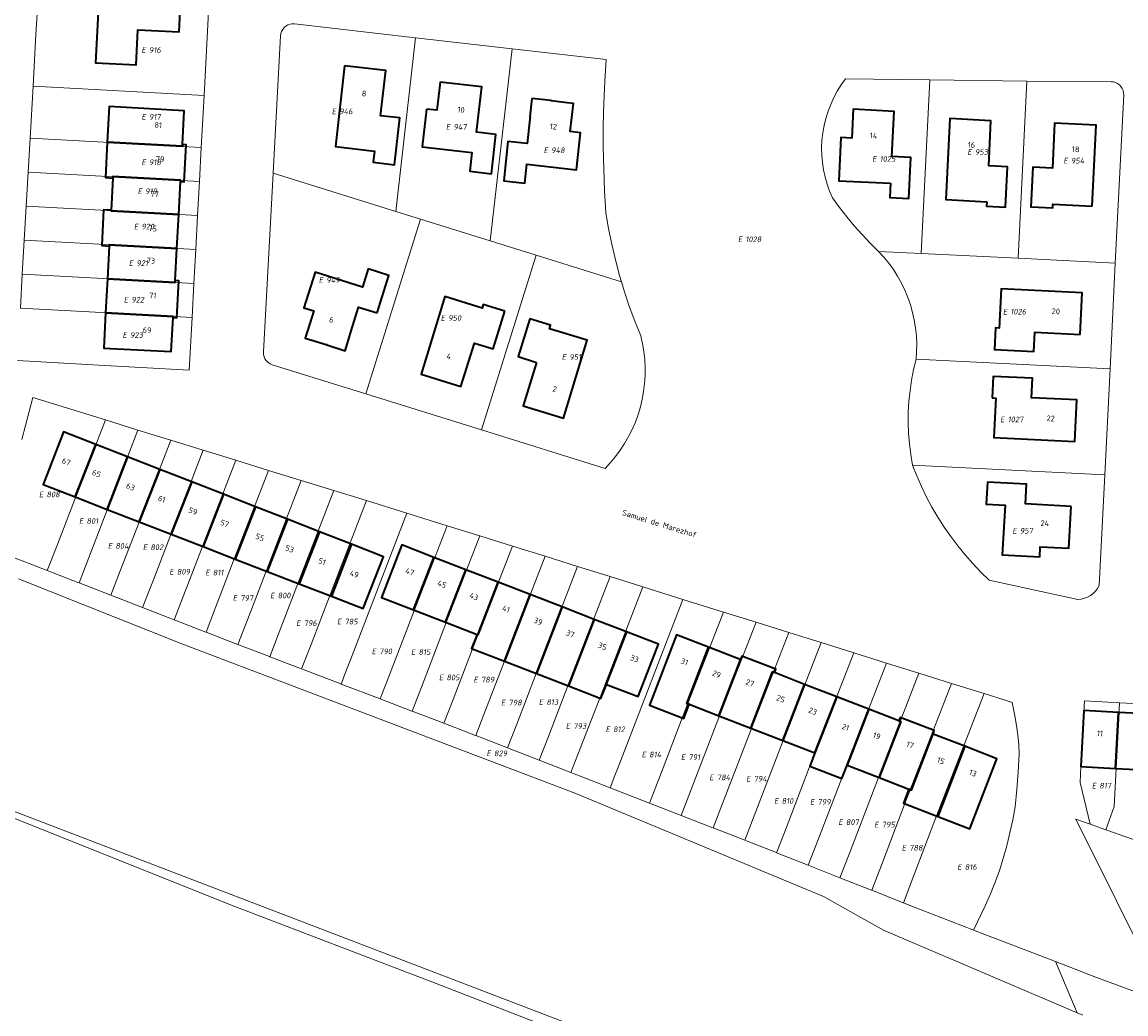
# Model space of a CAD drawing. Header units: metres. Extents: x 154139 to 157705, y 449770 to 453345.
# Tile 20 of 27: x 156479 to 156654, y 451800 to 451958. Entities that reach past the tile are written whole.
import ezdxf
from ezdxf.enums import TextEntityAlignment as Align
from ezdxf.lldxf.tags import DXFTag

# ---------------------------------------------------------------- set-up
doc = ezdxf.new("R2010")
doc.units = ezdxf.units.M
doc.layers.get('0').update_dxf_attribs({"linetype": 'CONTINUOUS'})
for name, color, linetype, lineweight in [('B-WE-KG-GRENS_PERCEEL-G', 150, 'KG-PERCEEL', 18), ('B-WE-KG-GRENS_PERCEEL-S', 150, 'CONTINUOUS', 25), ('B-WE-OG-BEBOUWING-G', 7, 'CONTINUOUS', 35), ('B-WE-OG-BEBOUWING_HUISNUMMER-T18', 10, 'CONTINUOUS', 18), ('B-WE-OG-BEBOUWING_STRAATNAAM-T18', 10, 'CONTINUOUS', 18)]:
    doc.layers.add(name, color=color, linetype=linetype, lineweight=lineweight)
doc.styles.add('NLCS-ISO', font='NLCS-ISO.ttf')
doc.styles.add('NLCS-ISO-M500-T18', font='NLCS-ISO.ttf', dxfattribs={"height": 0.9})
doc.styles.get("Standard").update_dxf_attribs({"font": 'NLCS-ISO.ttf'})
tags = doc.linetypes.add('KG-PERCEEL', pattern='A,5.5,-2,["P",Standard,S=1.8,R=0,X=-0.5,Y=-0.9],-2,5.5,-2,[5,NLCS.SHX,S=0.75,R=0,X=0,Y=0],-2', length=19).pattern_tags.tags
tags[6] = DXFTag(74, 10)

# ---------------------------------------------------------------- blocks, each defined once
blk = doc.blocks.new('SKG-PERCEELNUMMER-SO')
at = {"transparency": 33554687, "style": 'NLCS-ISO', "oblique": 10, "flags": 1}
for tag, p in [('GEMEENTECODE', (0, 2.55)), ('PERCEELGROOTTE', (0, -2.45))]:
    blk.add_attdef(tag, text='', height=1.8, dxfattribs=at).set_placement(p, align=Align.MIDDLE_CENTER)
at = {"transparency": 33554687, "style": 'NLCS-ISO', "oblique": 10}
blk.add_attdef('SECTIE', text='', height=1.8, dxfattribs=at).set_placement((-0.5, 0), align=Align.MIDDLE_RIGHT)
blk.add_attdef('PERCEELNUMMER', text='', height=1.8, dxfattribs=at).set_placement((0.5, 0), align=Align.MIDDLE_LEFT)

msp = doc.modelspace()

# ---------------------------------------------------------------- linework, layer by layer
at = {"layer": 'B-WE-KG-GRENS_PERCEEL-G', "transparency": 33554687, "flags": 128}
for points in [[(156662.089, 451762.074), (156653.752, 451764.991), (156607.899, 451782.401), (156450.294, 451842.743), (156371.954, 451872.48), (156299.826, 451900.76), (156237.176, 451924.596), (156203.504, 451937.747), (156155.662, 451956.041), (156140.055, 451962.136), (156106.379, 451975.724)], [(156480.329, 451947.354), (156480.744, 451954.616), (156481.109, 451960.607)], [(156507.439, 451945.886), (156508.155, 451959.142)], [(156519.572, 451955.358), (156519.621, 451955.717), (156519.734, 451956.061), (156519.908, 451956.379), (156520.137, 451956.66), (156520.413, 451956.894), (156520.727, 451957.075), (156521.068, 451957.196), (156521.426, 451957.252), (156521.788, 451957.243)], [(156521.788, 451957.243), (156540.984, 451955.037)], [(156519.572, 451955.358), (156518.387, 451933.559)], [(156537.843, 451927.496), (156540.984, 451955.037)], [(156540.984, 451955.037), (156556.28, 451953.305)], [(156552.8, 451922.831), (156556.28, 451953.305)], [(156556.28, 451953.305), (156571.175, 451951.63)], [(156571.156, 451927.307), (156570.943, 451930.778), (156570.801, 451934.253), (156570.732, 451937.73), (156570.735, 451941.208), (156570.809, 451944.685), (156570.956, 451948.159), (156571.175, 451951.63)], [(156479.86, 451939.147), (156480.329, 451947.354)], [(156507.439, 451945.886), (156480.329, 451947.354)], [(156607.064, 451929.655), (156606.598, 451930.734), (156606.202, 451931.841), (156605.879, 451932.971), (156605.63, 451934.12), (156605.456, 451935.282), (156605.357, 451936.454), (156605.334, 451937.629), (156605.387, 451938.803), (156605.515, 451939.971), (156605.72, 451941.129), (156605.998, 451942.271), (156606.35, 451943.392), (156606.774, 451944.489), (156607.267, 451945.556), (156607.829, 451946.588), (156608.456, 451947.582), (156609.146, 451948.534)], [(156622.475, 451948.377), (156609.146, 451948.534)], [(156622.475, 451948.377), (156621.098, 451920.848)], [(156637.87, 451948.178), (156622.475, 451948.377)], [(156637.87, 451948.178), (156636.474, 451920.086)], [(156651.232, 451948.074), (156637.87, 451948.178)], [(156653.221, 451945.981), (156653.203, 451946.338), (156653.123, 451946.686), (156652.982, 451947.014), (156652.786, 451947.313), (156652.54, 451947.572), (156652.252, 451947.783), (156651.931, 451947.94), (156651.587, 451948.038), (156651.232, 451948.074)], [(156506.995, 451937.678), (156507.439, 451945.886)], [(156651.894, 451919.322), (156653.221, 451945.981)], [(156479.552, 451933.756), (156479.86, 451939.147)], [(156479.86, 451939.147), (156506.995, 451937.678)], [(156506.703, 451932.286), (156506.995, 451937.678)], [(156479.245, 451928.376), (156479.552, 451933.756)], [(156506.703, 451932.286), (156479.552, 451933.756)], [(156518.387, 451933.559), (156516.851, 451905.232)], [(156518.387, 451933.559), (156537.843, 451927.496)], [(156506.411, 451926.89), (156506.703, 451932.286)], [(156478.937, 451922.984), (156479.245, 451928.376)], [(156479.245, 451928.376), (156492.086, 451927.671)], [(156607.064, 451929.655), (156608.166, 451928.15), (156609.316, 451926.681), (156610.51, 451925.249), (156611.75, 451923.855), (156613.032, 451922.501), (156614.351, 451921.184)], [(156492.086, 451927.671), (156506.411, 451926.89)], [(156506.411, 451926.89), (156506.12, 451921.498)], [(156541.744, 451926.279), (156537.843, 451927.496)], [(156573.619, 451916.344), (156573.312, 451917.366), (156572.657, 451919.825), (156572.079, 451922.303), (156571.578, 451924.798), (156571.156, 451927.307)], [(156533.106, 451898.582), (156541.744, 451926.279)], [(156541.744, 451926.279), (156552.8, 451922.831)], [(156478.629, 451917.593), (156478.937, 451922.984)], [(156491.79, 451922.279), (156478.937, 451922.984)], [(156552.8, 451922.831), (156560.064, 451920.566)], [(156506.12, 451921.498), (156491.79, 451922.279)], [(156505.829, 451916.105), (156506.12, 451921.498)], [(156614.351, 451921.184), (156621.098, 451920.848)], [(156614.351, 451921.184), (156615.197, 451920.267), (156615.982, 451919.3), (156616.71, 451918.288), (156617.378, 451917.236), (156617.984, 451916.148), (156618.527, 451915.026), (156619.004, 451913.875), (156619.414, 451912.698), (156619.756, 451911.5), (156620.027, 451910.284), (156620.228, 451909.054), (156620.358, 451907.815), (156620.416, 451906.57), (156620.402, 451905.324), (156620.316, 451904.081)], [(156560.064, 451920.566), (156551.426, 451892.868)], [(156560.064, 451920.566), (156573.619, 451916.344)], [(156621.098, 451920.848), (156636.474, 451920.086)], [(156636.474, 451920.086), (156651.894, 451919.322)], [(156651.059, 451902.549), (156651.894, 451919.322)], [(156478.321, 451912.202), (156478.629, 451917.593)], [(156478.629, 451917.593), (156491.494, 451916.887)], [(156491.494, 451916.887), (156505.829, 451916.105)], [(156505.829, 451916.105), (156505.537, 451910.713)], [(156576.69, 451907.772), (156575.734, 451910.13), (156574.851, 451912.516), (156574.044, 451914.929), (156573.619, 451916.344)], [(156265.097, 451912.851), (156293.193, 451901.908), (156386.066, 451866.471), (156470, 451834.257), (156511.624, 451817.601), (156544.251, 451805.089), (156578.062, 451791.969), (156610.331, 451779.342), (156634.767, 451769.542), (156659.682, 451759.975), (156686.824, 451749.199), (156687.325, 451747.425), (156689.77, 451746.559)], [(156477.856, 451903.858), (156490.74, 451903.148), (156505.086, 451902.365), (156505.537, 451910.713)], [(156491.198, 451911.495), (156478.321, 451912.202)], [(156505.537, 451910.713), (156491.198, 451911.495)], [(156571.007, 451886.762), (156571.868, 451887.687), (156572.675, 451888.66), (156573.425, 451889.677), (156574.116, 451890.735), (156574.746, 451891.832), (156575.311, 451892.962), (156575.812, 451894.123), (156576.245, 451895.31), (156576.61, 451896.52), (156576.905, 451897.749), (156577.129, 451898.993), (156577.282, 451900.248), (156577.363, 451901.509), (156577.372, 451902.773), (156577.309, 451904.035), (156577.174, 451905.292), (156576.967, 451906.539), (156576.69, 451907.772)], [(156518.251, 451903.212), (156517.902, 451903.358), (156517.588, 451903.566), (156517.318, 451903.83), (156517.103, 451904.141), (156516.95, 451904.486), (156516.865, 451904.855), (156516.851, 451905.232)], [(156619.736, 451887.298), (156619.454, 451888.968), (156619.247, 451890.648), (156619.115, 451892.337), (156619.06, 451894.029), (156619.081, 451895.722), (156619.177, 451897.413), (156619.349, 451899.097), (156619.597, 451900.772), (156619.919, 451902.435), (156620.316, 451904.081)], [(156651.059, 451902.549), (156620.316, 451904.081)], [(156518.251, 451903.212), (156533.106, 451898.582)], [(156650.224, 451885.78), (156651.059, 451902.549)], [(156551.426, 451892.868), (156533.106, 451898.582)], [(156480.307, 451898.014), (156478.564, 451891.342)], [(156491.8, 451894.462), (156480.307, 451898.014)], [(156487.155, 451882.413), (156491.8, 451894.462)], [(156496.972, 451892.863), (156491.8, 451894.462)], [(156492.194, 451880.47), (156496.972, 451892.863)], [(156502.153, 451891.262), (156496.972, 451892.863)], [(156551.426, 451892.868), (156571.007, 451886.762)], [(156497.242, 451878.524), (156502.153, 451891.262)], [(156507.323, 451889.664), (156502.153, 451891.262)], [(156502.28, 451876.582), (156507.323, 451889.664)], [(156512.495, 451888.065), (156507.323, 451889.664)], [(156507.319, 451874.639), (156512.495, 451888.065)], [(156517.657, 451886.47), (156512.495, 451888.065)], [(156512.348, 451872.7), (156517.657, 451886.47)], [(156522.847, 451884.865), (156517.657, 451886.47)], [(156631.913, 451869.062), (156630.588, 451870.344), (156629.313, 451871.676), (156628.091, 451873.057), (156626.923, 451874.484), (156625.812, 451875.955), (156624.758, 451877.468), (156623.764, 451879.021), (156622.831, 451880.611), (156621.961, 451882.237), (156621.154, 451883.895), (156620.412, 451885.583), (156619.736, 451887.298)], [(156619.736, 451887.298), (156650.224, 451885.78)], [(156517.405, 451870.75), (156522.847, 451884.865)], [(156528.009, 451883.27), (156522.847, 451884.865)], [(156650.224, 451885.78), (156649.345, 451868.2)], [(156522.434, 451868.811), (156528.009, 451883.27)], [(156533.18, 451881.672), (156528.009, 451883.27)], [(156484.08, 451874.438), (156487.155, 451882.413)], [(156527.473, 451866.869), (156533.18, 451881.672)], [(156539.578, 451879.694), (156533.18, 451881.672)], [(156489.132, 451872.484), (156492.194, 451880.47)], [(156539.578, 451879.694), (156530.644, 451856.437), (156529.927, 451854.57), (156529.168, 451852.594)], [(156545.982, 451877.693), (156539.578, 451879.694)], [(156494.169, 451870.537), (156497.242, 451878.524)], [(156540.799, 451864.345), (156545.982, 451877.693)], [(156551.139, 451876.081), (156545.982, 451877.693)], [(156499.207, 451868.59), (156502.28, 451876.582)], [(156545.806, 451862.352), (156551.139, 451876.081)], [(156556.324, 451874.461), (156551.139, 451876.081)], [(156484.08, 451874.438), (156482.591, 451870.576)], [(156502.712, 451862.765), (156507.319, 451874.639)], [(156549.999, 451858.173), (156556.324, 451874.461)], [(156561.509, 451872.841), (156556.324, 451874.461)], [(156476.295, 451873.02), (156482.574, 451870.583)], [(156489.132, 451872.484), (156487.638, 451868.617)], [(156509.263, 451864.703), (156512.348, 451872.7)], [(156555.053, 451856.217), (156561.509, 451872.841)], [(156566.656, 451871.233), (156561.509, 451872.841)], [(156482.574, 451870.583), (156482.591, 451870.576)], [(156482.591, 451870.576), (156487.608, 451868.629)], [(156494.169, 451870.537), (156492.673, 451866.663)], [(156514.326, 451862.745), (156517.405, 451870.75)], [(156560.071, 451854.276), (156566.656, 451871.233)], [(156571.841, 451869.613), (156566.656, 451871.233)], [(156478.019, 451869.246), (156503.934, 451858.939), (156566.379, 451835.23), (156605.614, 451818.9)], [(156487.608, 451868.629), (156487.638, 451868.617)], [(156487.638, 451868.617), (156492.642, 451866.675)], [(156499.207, 451868.59), (156497.707, 451864.708)], [(156519.353, 451860.802), (156522.434, 451868.811)], [(156565.126, 451852.32), (156571.841, 451869.613)], [(156577.007, 451867.998), (156571.841, 451869.613)], [(156645.938, 451866.003), (156631.913, 451869.062)], [(156524.4, 451858.851), (156527.473, 451866.869)], [(156570.162, 451850.371), (156577.007, 451867.998)], [(156583.363, 451866.012), (156577.007, 451867.998)], [(156645.938, 451866.003), (156646.468, 451866.055), (156646.985, 451866.178), (156647.482, 451866.37), (156647.947, 451866.627), (156648.374, 451866.945), (156648.754, 451867.318), (156649.079, 451867.739), (156649.345, 451868.2)], [(156492.642, 451866.675), (156492.673, 451866.663)], [(156492.673, 451866.663), (156497.676, 451864.72)], [(156583.363, 451866.012), (156573.284, 451839.953), (156572.563, 451838.088), (156571.816, 451836.142)], [(156589.782, 451864.002), (156583.363, 451866.012)], [(156497.676, 451864.72), (156497.707, 451864.708)], [(156497.707, 451864.708), (156502.712, 451862.765)], [(156507.76, 451860.806), (156509.263, 451864.703)], [(156536.852, 451854.037), (156540.799, 451864.345)], [(156583.304, 451847.322), (156589.782, 451864.002)], [(156594.937, 451862.388), (156589.782, 451864.002)], [(156502.712, 451862.765), (156507.744, 451860.812)], [(156512.816, 451858.852), (156514.326, 451862.745)], [(156541.888, 451852.09), (156545.806, 451862.352)], [(156589.164, 451847.524), (156594.937, 451862.388)], [(156600.131, 451860.762), (156594.937, 451862.388)], [(156507.744, 451860.812), (156507.76, 451860.806)], [(156507.76, 451860.806), (156511.241, 451859.454), (156512.781, 451858.865)], [(156517.85, 451856.925), (156519.353, 451860.802)], [(156594.229, 451845.566), (156600.131, 451860.762)], [(156605.277, 451859.151), (156600.131, 451860.762)], [(156512.781, 451858.865), (156512.816, 451858.852)], [(156512.816, 451858.852), (156517.824, 451856.935)], [(156522.904, 451854.991), (156524.4, 451858.851)], [(156546.924, 451850.144), (156549.999, 451858.173)], [(156599.247, 451843.626), (156605.277, 451859.151)], [(156610.442, 451857.534), (156605.277, 451859.151)], [(156517.824, 451856.935), (156517.85, 451856.925)], [(156517.85, 451856.925), (156522.868, 451855.005)], [(156604.284, 451841.678), (156610.442, 451857.534)], [(156615.607, 451855.916), (156610.442, 451857.534)], [(156522.868, 451855.005), (156522.904, 451854.991)], [(156522.904, 451854.991), (156529.114, 451852.615)], [(156551.971, 451848.193), (156555.053, 451856.217)], [(156609.321, 451839.731), (156615.607, 451855.916)], [(156620.753, 451854.305), (156615.607, 451855.916)], [(156535.371, 451850.221), (156536.852, 451854.037)], [(156557.008, 451846.245), (156560.071, 451854.276)], [(156614.339, 451837.791), (156620.753, 451854.305)], [(156625.937, 451852.682), (156620.753, 451854.305)], [(156529.114, 451852.615), (156529.168, 451852.594)], [(156529.168, 451852.594), (156535.355, 451850.227)], [(156540.415, 451848.291), (156541.888, 451852.09)], [(156562.044, 451844.299), (156565.126, 451852.32)], [(156618.54, 451833.637), (156625.937, 451852.682)], [(156631.092, 451851.068), (156625.937, 451852.682)], [(156535.355, 451850.227), (156535.371, 451850.221)], [(156535.371, 451850.221), (156540.398, 451848.298)], [(156545.458, 451846.362), (156546.924, 451850.144)], [(156567.081, 451842.352), (156570.162, 451850.371)], [(156623.564, 451831.686), (156631.092, 451851.068)], [(156634.449, 451850.017), (156631.092, 451851.068)], [(156634.449, 451850.017), (156635.569, 451849.681)], [(156635.569, 451849.681), (156635.969, 451847.537)], [(156646.444, 451839.51), (156646.984, 451849.935)], [(156652.584, 451849.63), (156646.984, 451849.935)], [(156652.584, 451849.63), (156652.021, 451839.203)], [(156657.986, 451849.337), (156652.584, 451849.63)], [(156540.398, 451848.298), (156540.415, 451848.291)], [(156540.415, 451848.291), (156545.442, 451846.368)], [(156550.512, 451844.429), (156551.971, 451848.193)], [(156545.442, 451846.368), (156545.458, 451846.362)], [(156545.458, 451846.362), (156550.49, 451844.437)], [(156555.546, 451842.476), (156557.008, 451846.245)], [(156583.304, 451847.322), (156579.542, 451837.534)], [(156584.579, 451835.587), (156589.164, 451847.524)], [(156635.969, 451847.537), (156636.23, 451846.026), (156636.433, 451844.505), (156636.576, 451842.978), (156636.66, 451841.447)], [(156550.49, 451844.437), (156550.512, 451844.429)], [(156550.512, 451844.429), (156551.647, 451843.994), (156555.52, 451842.486)], [(156560.578, 451840.517), (156562.044, 451844.299)], [(156589.615, 451833.64), (156594.229, 451845.566)], [(156555.52, 451842.486), (156555.546, 451842.476)], [(156555.546, 451842.476), (156560.552, 451840.527)], [(156565.61, 451838.558), (156567.081, 451842.352)], [(156594.662, 451831.689), (156599.247, 451843.626)], [(156599.708, 451829.739), (156604.284, 451841.678)], [(156636.66, 451841.447), (156636.511, 451838.669), (156636.291, 451835.896), (156636, 451833.129)], [(156560.552, 451840.527), (156560.578, 451840.517)], [(156560.578, 451840.517), (156565.584, 451838.568)], [(156604.745, 451827.792), (156609.321, 451839.731)], [(156646.312, 451836.963), (156646.444, 451839.51)], [(156651.706, 451833.188), (156652.021, 451839.203)], [(156565.584, 451838.568), (156565.61, 451838.558)], [(156565.61, 451838.558), (156571.816, 451836.142)], [(156578.06, 451833.711), (156579.542, 451837.534)], [(156609.787, 451825.859), (156614.339, 451837.791)], [(156571.816, 451836.142), (156578.042, 451833.718)], [(156583.093, 451831.752), (156584.579, 451835.587)], [(156647.917, 451830.377), (156646.312, 451836.963)], [(156578.042, 451833.718), (156578.06, 451833.711)], [(156578.06, 451833.711), (156583.076, 451831.759)], [(156588.124, 451829.794), (156589.615, 451833.64)], [(156618.54, 451833.637), (156614.827, 451823.894)], [(156636, 451833.129), (156635.636, 451831.057), (156635.2, 451828.998), (156634.694, 451826.956), (156634.117, 451824.933)], [(156650.402, 451829.493), (156651.706, 451833.188)], [(156583.076, 451831.759), (156583.093, 451831.752)], [(156583.093, 451831.752), (156588.108, 451829.8)], [(156593.166, 451827.831), (156594.662, 451831.689)], [(156623.564, 451831.686), (156619.866, 451821.952)], [(156642.424, 451808.58), (156648.633, 451806.186), (156660.809, 451801.696), (156658.618, 451805.043), (156645.621, 451831.193), (156647.894, 451830.385)], [(156647.894, 451830.385), (156647.917, 451830.377)], [(156647.917, 451830.377), (156650.383, 451829.5)], [(156588.108, 451829.8), (156588.124, 451829.794)], [(156588.124, 451829.794), (156593.14, 451827.841)], [(156598.198, 451825.846), (156599.708, 451829.739)], [(156650.383, 451829.5), (156650.402, 451829.493)], [(156650.402, 451829.493), (156655.691, 451827.613)], [(156593.14, 451827.841), (156593.166, 451827.831)], [(156593.166, 451827.831), (156593.944, 451827.528), (156598.164, 451825.859)], [(156603.22, 451823.86), (156604.745, 451827.792)], [(156598.164, 451825.859), (156598.198, 451825.846)], [(156598.198, 451825.846), (156603.185, 451823.874)], [(156608.242, 451821.874), (156609.787, 451825.859)], [(156634.117, 451824.933), (156633.517, 451823.041), (156632.846, 451821.173), (156632.106, 451819.332), (156631.297, 451817.519)], [(156603.185, 451823.874), (156603.22, 451823.86)], [(156603.22, 451823.86), (156608.207, 451821.888)], [(156613.273, 451819.885), (156614.827, 451823.894)], [(156608.207, 451821.888), (156608.242, 451821.874)], [(156608.242, 451821.874), (156613.229, 451819.902)], [(156618.295, 451817.899), (156619.866, 451821.952)], [(156613.229, 451819.902), (156613.273, 451819.885)], [(156613.273, 451819.885), (156618.251, 451817.916)], [(156605.614, 451818.9), (156615.16, 451813.578), (156645.83, 451800.485)], [(156618.251, 451817.916), (156618.295, 451817.899)], [(156618.295, 451817.899), (156619.473, 451817.433), (156629.334, 451813.63)], [(156631.297, 451817.519), (156629.437, 451813.59)], [(156629.334, 451813.63), (156629.437, 451813.59)], [(156629.437, 451813.59), (156642.424, 451808.58)], [(156645.83, 451800.485), (156642.424, 451808.58)], [(156645.83, 451800.485), (156646.743, 451800.095)]]:
    msp.add_lwpolyline(points, dxfattribs=at)
at = {"layer": 'B-WE-OG-BEBOUWING-G', "transparency": 33554687, "flags": 128}
for points in [[(156490.687, 451960.088), (156490.219, 451951.091), (156496.671, 451950.749), (156496.967, 451956.333), (156503.506, 451955.993), (156503.673, 451959.196), (156503.682, 451959.384)], [(156529.695, 451950.587), (156528.261, 451937.808), (156534.442, 451937.095), (156534.262, 451935.311), (156537.648, 451934.912), (156538.487, 451942.35), (156535.428, 451942.697), (156536.232, 451949.851)], [(156542.686, 451943.74), (156542.007, 451937.766), (156549.916, 451936.866), (156549.576, 451933.885), (156552.995, 451933.496), (156553.705, 451939.739), (156550.644, 451940.087), (156551.462, 451947.281), (156544.845, 451948.034), (156544.336, 451943.552)], [(156492.098, 451938.484), (156504.006, 451937.84), (156504.02, 451938.108), (156504.313, 451943.491), (156492.402, 451944.15)], [(156559.428, 451945.438), (156559.098, 451942.527), (156559.138, 451942.522), (156559.096, 451942.153), (156558.652, 451938.281), (156555.594, 451938.596), (156554.955, 451932.393), (156558.284, 451932.016), (156558.63, 451934.988), (156566.465, 451934.095), (156567.131, 451939.987), (156565.498, 451940.172), (156566.015, 451944.643), (156564.994, 451944.759), (156562.442, 451945.048), (156562.447, 451945.092)], [(156616.262, 451931.975), (156616.15, 451929.743), (156619.146, 451929.593), (156619.472, 451936.085), (156616.476, 451936.235), (156616.835, 451943.383), (156610.343, 451943.709), (156610.115, 451939.154), (156608.394, 451939.24), (156608.05, 451932.388)], [(156631.535, 451929.064), (156631.5, 451928.368), (156634.496, 451928.217), (156634.816, 451934.582), (156631.82, 451934.733), (156632.18, 451941.898), (156625.688, 451942.224), (156625.043, 451929.391)], [(156648.229, 451928.377), (156648.841, 451941.217), (156642.269, 451941.536), (156641.913, 451934.37), (156638.835, 451934.524), (156638.523, 451928.252), (156641.984, 451928.084), (156642.015, 451928.681)], [(156492.098, 451938.484), (156491.796, 451932.876), (156492.973, 451932.809), (156492.985, 451933.029), (156503.712, 451932.448), (156503.702, 451932.262), (156504.293, 451932.23), (156504.613, 451938.068), (156504.02, 451938.108), (156504.006, 451937.84)], [(156503.419, 451927.053), (156503.702, 451932.262), (156503.712, 451932.448), (156492.985, 451933.029), (156492.973, 451932.809), (156492.703, 451927.721), (156492.698, 451927.638)], [(156503.419, 451927.053), (156492.698, 451927.638), (156492.703, 451927.721), (156491.519, 451927.784), (156491.216, 451922.098), (156492.4, 451922.035), (156492.412, 451922.245), (156503.126, 451921.661)], [(156502.848, 451916.547), (156503.126, 451921.661), (156492.412, 451922.245), (156492.4, 451922.035), (156492.125, 451916.853), (156502.833, 451916.268)], [(156534.865, 451911.432), (156536.722, 451917.379), (156533.453, 451918.391), (156532.561, 451915.536), (156525.04, 451917.872), (156523.278, 451912.225), (156524.83, 451911.741), (156523.496, 451907.443), (156524.507, 451907.129), (156526.933, 451906.376), (156526.929, 451906.363), (156529.816, 451905.439), (156530.672, 451908.199), (156530.632, 451908.212), (156530.743, 451908.568), (156531.921, 451912.354)], [(156502.848, 451916.547), (156502.833, 451916.268), (156492.125, 451916.853), (156491.838, 451911.46), (156502.539, 451910.876), (156502.529, 451910.692), (156503.118, 451910.66), (156503.438, 451916.498)], [(156646.298, 451908.023), (156646.614, 451914.607), (156633.804, 451915.254), (156633.489, 451909.02), (156632.89, 451909.05), (156632.718, 451905.624), (156638.963, 451905.31), (156639.115, 451908.386)], [(156555.098, 451911.689), (156551.708, 451912.782), (156551.535, 451912.206), (156545.621, 451914.021), (156541.85, 451901.737), (156548.17, 451899.776), (156550.303, 451906.648), (156553.249, 451905.733)], [(156502.529, 451910.692), (156502.539, 451910.876), (156491.838, 451911.46), (156491.54, 451905.855), (156502.237, 451905.317)], [(156560.163, 451903.587), (156558.03, 451896.715), (156564.408, 451894.735), (156568.15, 451907.091), (156562.178, 451908.899), (156562.352, 451909.474), (156559.075, 451910.466), (156557.222, 451904.5)], [(156632.356, 451897.943), (156632.945, 451897.914), (156632.632, 451891.676), (156645.47, 451891.044), (156645.8, 451897.623), (156638.586, 451897.978), (156638.743, 451901.067), (156632.522, 451901.369)], [(156487.011, 451882.249), (156490.298, 451890.565), (156485.189, 451892.557), (156481.936, 451884.216)], [(156487.011, 451882.249), (156492.096, 451880.278), (156495.329, 451888.602), (156490.298, 451890.565)], [(156500.412, 451886.62), (156495.329, 451888.602), (156492.096, 451880.278), (156497.161, 451878.315)], [(156505.483, 451884.642), (156500.412, 451886.62), (156497.161, 451878.315), (156502.246, 451876.344)], [(156505.483, 451884.642), (156502.246, 451876.344), (156507.31, 451874.381), (156510.543, 451882.669)], [(156644.878, 451880.735), (156637.644, 451881.14), (156637.821, 451884.301), (156631.624, 451884.616), (156631.426, 451881.092), (156634.422, 451880.924), (156633.982, 451873.062), (156639.903, 451872.731), (156639.994, 451874.363), (156644.507, 451874.111)], [(156510.543, 451882.669), (156507.31, 451874.381), (156512.396, 451872.41), (156515.624, 451880.687)], [(156517.47, 451870.443), (156520.695, 451878.709), (156515.624, 451880.687), (156512.396, 451872.41)], [(156522.535, 451868.48), (156525.755, 451876.735), (156520.695, 451878.709), (156517.47, 451870.443)], [(156522.535, 451868.48), (156527.62, 451866.509), (156530.836, 451874.754), (156525.755, 451876.735)], [(156527.62, 451866.509), (156532.685, 451864.546), (156535.897, 451872.78), (156530.836, 451874.754)], [(156540.654, 451864.345), (156543.872, 451872.675), (156538.792, 451874.641), (156535.569, 451866.313)], [(156540.654, 451864.345), (156545.74, 451862.377), (156548.957, 451870.708), (156543.872, 451872.675)], [(156550.717, 451860.451), (156550.825, 451860.409), (156554.043, 451868.74), (156548.957, 451870.708), (156545.74, 451862.377)], [(156555.052, 451856.218), (156559.128, 451866.772), (156554.043, 451868.74), (156550.825, 451860.409), (156550.717, 451860.451), (156549.857, 451858.228)], [(156560.137, 451854.25), (156564.214, 451864.804), (156559.128, 451866.772), (156555.052, 451856.218)], [(156560.137, 451854.25), (156565.223, 451852.282), (156569.299, 451862.836), (156564.214, 451864.804)], [(156571.234, 451852.541), (156571.177, 451852.563), (156574.385, 451860.868), (156569.299, 451862.836), (156565.223, 451852.282), (156570.364, 451850.293)], [(156571.234, 451852.541), (156576.262, 451850.595), (156579.475, 451858.898), (156574.385, 451860.868), (156571.177, 451852.563)], [(156584.366, 451849.379), (156583.978, 451849.529), (156587.413, 451858.414), (156582.336, 451860.377), (156578.039, 451849.264), (156583.504, 451847.151)], [(156584.366, 451849.379), (156589.055, 451847.567), (156592.49, 451856.451), (156592.408, 451856.483), (156587.413, 451858.414), (156583.978, 451849.529)], [(156589.055, 451847.567), (156594.132, 451845.604), (156597.572, 451854.5), (156597.85, 451854.393), (156598.061, 451854.939), (156592.706, 451857.009), (156592.408, 451856.483), (156592.49, 451856.451)], [(156594.132, 451845.604), (156599.209, 451843.641), (156602.649, 451852.537), (156597.85, 451854.393), (156597.572, 451854.5)], [(156604.286, 451841.678), (156607.726, 451850.574), (156602.649, 451852.537), (156599.209, 451843.641)], [(156612.803, 451848.612), (156607.726, 451850.574), (156604.286, 451841.678), (156603.467, 451839.561), (156608.544, 451837.598), (156609.363, 451839.715)], [(156609.363, 451839.715), (156614.44, 451837.752), (156617.877, 451846.642), (156617.585, 451846.763), (156612.803, 451848.612)], [(156651.907, 451839.216), (156652.388, 451848.102), (156646.923, 451848.397), (156646.444, 451839.51)], [(156657.37, 451838.921), (156657.851, 451847.808), (156652.388, 451848.102), (156651.907, 451839.216)], [(156614.44, 451837.752), (156619.163, 451835.926), (156619.517, 451835.789), (156622.954, 451844.679), (156623.042, 451844.645), (156623.168, 451845.232), (156617.796, 451847.309), (156617.585, 451846.763), (156617.877, 451846.642)], [(156623.734, 451831.601), (156628.031, 451842.716), (156623.042, 451844.645), (156622.954, 451844.679), (156619.517, 451835.789), (156619.163, 451835.926), (156618.303, 451833.701)], [(156628.031, 451842.716), (156623.734, 451831.601), (156628.811, 451829.638), (156633.108, 451840.753)]]:
    msp.add_lwpolyline(points, close=True, dxfattribs=at)

# ---------------------------------------------------------------- block references
at = {"layer": 'B-WE-KG-GRENS_PERCEEL-S', "transparency": 33554687, "xscale": 0.5, "yscale": 0.5, "zscale": 0.5}
for p, values in [((156498.462, 451953.102), {'PERCEELNUMMER': '916', 'SECTIE': 'E'}), ((156528.622, 451943.379), {'PERCEELNUMMER': '946', 'SECTIE': 'E'}), ((156498.462, 451942.507), {'PERCEELNUMMER': '917', 'SECTIE': 'E'}), ((156546.719, 451940.912), {'PERCEELNUMMER': '947', 'SECTIE': 'E'}), ((156562.21, 451937.21), {'PERCEELNUMMER': '948', 'SECTIE': 'E'}), ((156629.386, 451936.936), {'PERCEELNUMMER': '953', 'SECTIE': 'E'}), ((156498.462, 451935.309), {'PERCEELNUMMER': '918', 'SECTIE': 'E'}), ((156614.297, 451935.839), {'PERCEELNUMMER': '1025', 'SECTIE': 'E'}), ((156644.604, 451935.565), {'PERCEELNUMMER': '954', 'SECTIE': 'E'}), ((156497.862, 451930.71), {'PERCEELNUMMER': '919', 'SECTIE': 'E'}), ((156497.263, 451925.113), {'PERCEELNUMMER': '920', 'SECTIE': 'E'}), ((156593.017, 451923.099), {'PERCEELNUMMER': '1028', 'SECTIE': 'E'}), ((156496.462, 451919.315), {'PERCEELNUMMER': '921', 'SECTIE': 'E'}), ((156526.566, 451916.646), {'PERCEELNUMMER': '949', 'SECTIE': 'E'}), ((156495.663, 451913.516), {'PERCEELNUMMER': '922', 'SECTIE': 'E'}), ((156545.896, 451910.614), {'PERCEELNUMMER': '950', 'SECTIE': 'E'}), ((156635.017, 451911.619), {'PERCEELNUMMER': '1026', 'SECTIE': 'E'}), ((156495.463, 451907.919), {'PERCEELNUMMER': '923', 'SECTIE': 'E'}), ((156565.089, 451904.445), {'PERCEELNUMMER': '951', 'SECTIE': 'E'}), ((156634.597, 451894.539), {'PERCEELNUMMER': '1027', 'SECTIE': 'E'}), ((156482.216, 451882.652), {'PERCEELNUMMER': '808', 'SECTIE': 'E'}), ((156488.56, 451878.438), {'PERCEELNUMMER': '801', 'SECTIE': 'E'}), ((156636.515, 451876.889), {'PERCEELNUMMER': '957', 'SECTIE': 'E'}), ((156493.136, 451874.487), {'PERCEELNUMMER': '804', 'SECTIE': 'E'}), ((156498.685, 451874.273), {'PERCEELNUMMER': '802', 'SECTIE': 'E'}), ((156502.888, 451870.396), {'PERCEELNUMMER': '809', 'SECTIE': 'E'}), ((156508.588, 451870.26), {'PERCEELNUMMER': '811', 'SECTIE': 'E'}), ((156518.864, 451866.628), {'PERCEELNUMMER': '800', 'SECTIE': 'E'}), ((156512.939, 451866.232), {'PERCEELNUMMER': '797', 'SECTIE': 'E'}), ((156522.997, 451862.24), {'PERCEELNUMMER': '796', 'SECTIE': 'E'}), ((156529.461, 451862.5), {'PERCEELNUMMER': '785', 'SECTIE': 'E'}), ((156534.959, 451857.766), {'PERCEELNUMMER': '790', 'SECTIE': 'E'}), ((156541.19, 451857.656), {'PERCEELNUMMER': '815', 'SECTIE': 'E'}), ((156545.622, 451853.641), {'PERCEELNUMMER': '805', 'SECTIE': 'E'}), ((156551.101, 451853.289), {'PERCEELNUMMER': '789', 'SECTIE': 'E'}), ((156555.458, 451849.648), {'PERCEELNUMMER': '798', 'SECTIE': 'E'}), ((156561.453, 451849.731), {'PERCEELNUMMER': '813', 'SECTIE': 'E'}), ((156565.73, 451845.927), {'PERCEELNUMMER': '793', 'SECTIE': 'E'}), ((156572.038, 451845.422), {'PERCEELNUMMER': '812', 'SECTIE': 'E'}), ((156553.153, 451841.602), {'PERCEELNUMMER': '829', 'SECTIE': 'E'}), ((156577.752, 451841.419), {'PERCEELNUMMER': '814', 'SECTIE': 'E'}), ((156583.976, 451840.991), {'PERCEELNUMMER': '791', 'SECTIE': 'E'}), ((156588.479, 451837.785), {'PERCEELNUMMER': '784', 'SECTIE': 'E'}), ((156594.326, 451837.57), {'PERCEELNUMMER': '794', 'SECTIE': 'E'}), ((156649.108, 451836.475), {'PERCEELNUMMER': '817', 'SECTIE': 'E'}), ((156598.75, 451834.06), {'PERCEELNUMMER': '810', 'SECTIE': 'E'}), ((156604.443, 451833.907), {'PERCEELNUMMER': '799', 'SECTIE': 'E'}), ((156608.938, 451830.687), {'PERCEELNUMMER': '807', 'SECTIE': 'E'}), ((156614.63, 451830.309), {'PERCEELNUMMER': '795', 'SECTIE': 'E'}), ((156618.977, 451826.64), {'PERCEELNUMMER': '788', 'SECTIE': 'E'}), ((156627.786, 451823.578), {'PERCEELNUMMER': '816', 'SECTIE': 'E'})]:
    msp.add_blockref('SKG-PERCEELNUMMER-SO', p, dxfattribs=at).add_auto_attribs(values)

# ---------------------------------------------------------------- texts
at = {"layer": 'B-WE-OG-BEBOUWING_HUISNUMMER-T18', "transparency": 33554687, "style": 'NLCS-ISO-M500-T18'}
for s, rotation, p in [('8', 353.6, (156532.808, 451946.211)), ('10', 353.5, (156548.185, 451943.628)), ('81', 356.9, (156500.182, 451941.198)), ('12', 353.5, (156562.817, 451940.98)), ('14', 357.1, (156613.583, 451939.541)), ('16', 357.1, (156629.088, 451938.048)), ('18', 357.2, (156645.612, 451937.369)), ('79', 356.9, (156500.484, 451935.833)), ('77', 356.9, (156499.588, 451930.268)), ('75', 356.9, (156499.292, 451924.818)), ('73', 356.9, (156499.015, 451919.722)), ('71', 356.9, (156499.305, 451914.182)), ('6', 342.8, (156527.645, 451910.343)), ('20', 357.2, (156642.469, 451911.681)), ('69', 356.9, (156498.415, 451908.694)), ('4', 342.8, (156546.264, 451904.556)), ('2', 342.8, (156563.019, 451899.355)), ('22', 357.1, (156641.648, 451894.703)), ('67', 339, (156485.607, 451887.832)), ('65', 339, (156490.396, 451885.965)), ('63', 339, (156495.788, 451883.861)), ('61', 339, (156500.74, 451881.93)), ('59', 339, (156505.691, 451879.999)), ('57', 339, (156510.699, 451878.046)), ('24', 356.8, (156640.723, 451878.077)), ('55', 339, (156516.305, 451875.859)), ('53', 339, (156520.997, 451874.029)), ('51', 339, (156526.153, 451872.018)), ('49', 339, (156531.263, 451870.026)), ('47', 338.8, (156540.07, 451870.394)), ('45', 338.9, (156545.153, 451868.427)), ('43', 338.8, (156550.239, 451866.459)), ('41', 338.8, (156555.324, 451864.491)), ('39', 338.8, (156560.41, 451862.523)), ('37', 338.8, (156565.495, 451860.555)), ('35', 338.8, (156570.581, 451858.587)), ('33', 338.8, (156575.668, 451856.618)), ('31', 338.9, (156583.612, 451856.131)), ('29', 338.9, (156588.689, 451854.168)), ('27', 338.9, (156593.982, 451852.763)), ('25', 338.9, (156598.848, 451850.254)), ('23', 338.9, (156603.925, 451848.291)), ('21', 338.9, (156609.126, 451845.745)), ('19', 338.9, (156614.079, 451844.366)), ('11', 356.9, (156649.467, 451844.755)), ('17', 338.9, (156619.367, 451842.949)), ('15', 338.9, (156624.23, 451840.433)), ('13', 338.9, (156629.307, 451838.47))]:
    msp.add_text(s, height=0.9, rotation=rotation, dxfattribs=at).set_placement(p, align=Align.MIDDLE)
at = {"layer": 'B-WE-OG-BEBOUWING_STRAATNAAM-T18', "transparency": 33554687, "style": 'NLCS-ISO-M500-T18'}
msp.add_text('Samuel de Marezhof', height=0.9, rotation=342.8, dxfattribs=at).set_placement((156579.633, 451878.015), align=Align.MIDDLE)

doc.saveas('drawing.dxf')
